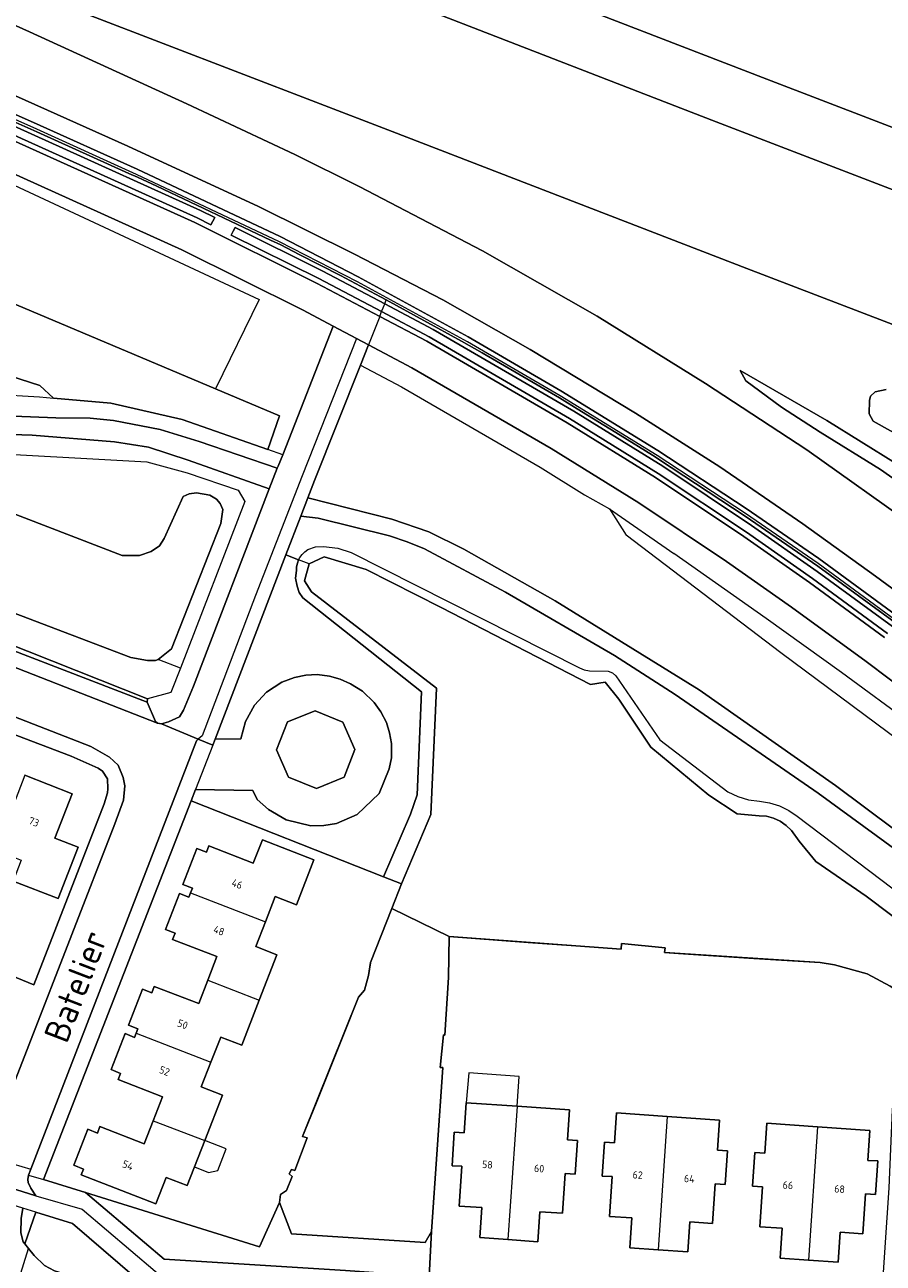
# Model space of a CAD drawing. Header units: metres. Extents: x 92650 to 117222, y 425801 to 461092.
# Tile 8 of 146: x 114557 to 114660, y 426158 to 426306. Entities that reach past the tile are written whole.
import ezdxf
from ezdxf.enums import TextEntityAlignment as Align

# ---------------------------------------------------------------- set-up
doc = ezdxf.new("R2010")
doc.units = ezdxf.units.M
for name, color, linetype, lineweight in [('B-WE-GK-BESCHOEIING-G', 253, 'GK-BESCHOEIING-SO', 15), ('B-WE-GR-BEPLANTING_CULTUUR_BOSPLANTSOEN-GV', 253, 'CONTINUOUS', 15), ('B-WE-GR-BEPLANTING_CULTUUR_HEESTERS-GV', 253, 'CONTINUOUS', 15), ('B-WE-GR-GRAS-GV', 253, 'CONTINUOUS', 15), ('B-WE-GR-GROENVOORZIENING-GV', 253, 'CONTINUOUS', 15), ('B-WE-GR-HAAG-G', 253, 'GR-HAAG1-SO', 15), ('B-WE-GR-HAAG-GV', 253, 'CONTINUOUS', 15), ('B-WE-GW-TALUD_KRUIN-G', 253, 'CONTINUOUS', 15), ('B-WE-IE-TERREINAFSCHEIDING_KUNSTMATIG_HEKWERK-G', 253, 'IE-TERREINAFSCHEIDING_KUNSTMATIG-SO', 15), ('B-WE-IE-TERREINAFSCHEIDING_KUNSTMATIG_MUUR-GV', 253, 'CONTINUOUS', 15), ('B-WE-KW-KUNSTWERK_GELUIDSWERING_SCHERM-G', 253, 'CONTINUOUS', 15), ('B-WE-OG-BEBOUWING-GV', 253, 'CONTINUOUS', 15), ('B-WE-OG-BEBOUWING-T18', 253, 'CONTINUOUS', 15), ('B-WE-OG-BEBOUWING_OVERBOUWING-GV', 253, 'CONTINUOUS', 15), ('B-WE-OG-TERREIN_BEGROEID-GV', 253, 'CONTINUOUS', 15), ('B-WE-OG-TERREIN_ERF-GV', 253, 'CONTINUOUS', 15), ('B-WE-OG-TERREIN_OEVER-GV', 253, 'CONTINUOUS', 15), ('B-WE-OG-TOPOGRAFIE-T18', 7, 'CONTINUOUS', 15), ('B-WE-OG-WATER-GV', 253, 'CONTINUOUS', 15), ('B-WE-OG-WATER_SLOOT-GV', 253, 'CONTINUOUS', 15), ('B-WE-VH-GESLOTENVERHARDING-GV', 253, 'CONTINUOUS', 15), ('B-WE-VH-GESLOTENVERHARDING_ASFALT-GV', 253, 'CONTINUOUS', 15), ('B-WE-VH-ONVERHARD_ZAND-GV', 253, 'CONTINUOUS', 15), ('B-WE-VH-OPENVERHARDING-GV', 253, 'CONTINUOUS', 15), ('B-WE-VH-OPENVERHARDING_BETONSTRAATSTEEN-GV', 253, 'CONTINUOUS', 15), ('B-WE-VH-OPENVERHARDING_TEGEL-GV', 253, 'CONTINUOUS', 15)]:
    doc.layers.add(name, color=color, linetype=linetype, lineweight=lineweight)
doc.styles.add('NLCS-ISO-M200-T18', font='NLCS-ISO.ttf', dxfattribs={"height": 0.36})
doc.linetypes.add('GK-BESCHOEIING-SO', pattern='A,18,-3,[1,NLCS.SHX,S=0.6,R=0,X=0,Y=0],-3', length=24)
doc.linetypes.add('GR-HAAG1-SO', pattern='A,6,[176,NLCS.SHX,S=0.125,R=0,X=0,Y=0],-2', length=8)
doc.linetypes.add('IE-TERREINAFSCHEIDING_KUNSTMATIG-SO', pattern='A,4,[82,NLCS.SHX,S=0.75,R=90,X=0,Y=0],4,-2', length=10)

msp = doc.modelspace()

# ---------------------------------------------------------------- linework, layer by layer
at = {"layer": 'B-WE-GK-BESCHOEIING-G', "transparency": 33554687, "flags": 128}
msp.add_lwpolyline([(114501.241, 426268.943), (114500.278, 426269.058), (114499.784, 426269.03), (114498.202, 426268.115), (114497.706, 426267.359), (114497.497, 426266.891), (114497.416, 426266.371), (114497.811, 426264.613), (114498.194, 426264.174), (114539.963, 426247.674), (114541.538, 426246.44), (114549.313, 426238.463), (114569.587, 426230.776), (114571.567, 426230.416), (114572.511, 426230.419), (114572.86, 426230.522), (114574.451, 426231.804), (114580.316, 426246.803), (114580.567, 426248.454), (114580.239, 426249.2), (114579.828, 426249.711), (114579.03, 426250.166), (114577.424, 426250.471), (114576.543, 426250.348), (114575.85, 426250.04), (114573.568, 426245), (114572.994, 426244.133), (114572.022, 426243.462), (114570.63, 426242.963), (114568.529, 426242.968)], close=True, dxfattribs=at)
for points in [[(114591.17, 426238.639), (114606.129, 426227.093), (114605.42, 426211.993), (114601.948, 426203.686)], [(114601.948, 426203.686), (114600.783, 426200.734)], [(114600.783, 426200.734), (114598.238, 426194.284), (114598.234, 426194.259)], [(114605.526, 426162.121), (114606.879, 426181.726), (114606.557, 426181.742), (114606.95, 426185.618), (114607.115, 426185.6), (114607.539, 426192.505), (114607.65, 426197.382)], [(114607.65, 426197.382), (114617.08, 426196.692)], [(114617.08, 426196.692), (114626.184, 426196.027)], [(114626.184, 426196.027), (114628.176, 426195.881), (114628.245, 426196.554), (114633.435, 426196.037), (114633.392, 426195.461), (114635.031, 426195.356)], [(114635.031, 426195.356), (114644.047, 426194.781)], [(114598.234, 426194.259), (114597.982, 426192.737), (114597.519, 426190.986), (114596.795, 426190.125), (114595.067, 426185.823)], [(114644.047, 426194.781), (114651.97, 426194.276), (114653.013, 426194.107)], [(114653.013, 426194.107), (114653.699, 426193.996), (114657.612, 426192.94), (114660.333, 426191.433), (114661.995, 426190.402)], [(114595.067, 426185.823), (114591.714, 426177.472)], [(114591.714, 426177.472), (114590.112, 426173.481), (114590.662, 426173.304), (114589.176, 426169.409), (114588.78, 426169.522), (114588.527, 426169.046)], [(114588.527, 426169.046), (114588.497, 426168.989), (114588.861, 426168.694), (114588.178, 426167.016), (114587.448, 426166.533), (114587.34, 426165.557)], [(114587.34, 426165.557), (114588.8, 426161.818), (114604.766, 426160.806), (114605.526, 426162.121)]]:
    msp.add_lwpolyline(points, dxfattribs=at)
at = {"layer": 'B-WE-GR-BEPLANTING_CULTUUR_BOSPLANTSOEN-GV', "transparency": 33554687, "flags": 128}
msp.add_lwpolyline([(114579.685, 426262.906), (114541.792, 426278.875), (114545.359, 426269.169), (114550.502, 426267.178), (114553.82, 426264.856), (114558.681, 426263.302), (114560.328, 426261.807), (114567.188, 426261.193), (114575.694, 426259.235), (114585.968, 426255.637), (114587.349, 426259.676)], close=True, dxfattribs=at)
at = {"layer": 'B-WE-GR-BEPLANTING_CULTUUR_HEESTERS-GV', "transparency": 33554687, "flags": 128}
for points in [[(114589.636, 426242.456), (114588.121, 426243.038), (114579.642, 426220.981), (114582.741, 426221.041), (114583.292, 426223.125), (114584.378, 426225.05), (114585.785, 426226.604), (114587.626, 426227.801), (114589.142, 426228.391), (114590.487, 426228.635), (114591.851, 426228.731), (114593.334, 426228.549), (114594.615, 426228.181), (114595.854, 426227.632), (114597.285, 426226.742), (114598.668, 426225.4), (114599.47, 426224.258), (114600.12, 426223.01), (114600.511, 426221.761), (114600.731, 426220.486), (114600.719, 426218.77), (114600.444, 426217.444), (114599.265, 426214.499), (114596.65, 426211.988), (114594.163, 426210.926), (114592.646, 426210.658), (114591.102, 426210.612), (114588.152, 426211.332), (114586.032, 426212.592), (114584.693, 426213.799), (114584.16, 426214.839), (114577.309, 426214.969), (114576.786, 426213.626), (114599.785, 426204.541), (114601.764, 426209.138), (114602.995, 426212.041), (114603.787, 426214.328), (114604.315, 426226.644), (114590.133, 426237.888), (114589.712, 426238.562), (114589.443, 426239.307), (114589.251, 426240.241), (114589.364, 426241.185), (114589.389, 426241.621), (114589.481, 426242.048)], [(114584.974, 426160.289), (114564.162, 426166.763), (114573.578, 426158.814), (114595.256, 426157.442), (114605.258, 426156.724), (114605.526, 426162.121), (114604.766, 426160.806), (114588.8, 426161.818), (114587.34, 426165.557)], [(114562.597, 426163.051), (114558.215, 426164.423), (114556.908, 426160.645), (114557.356, 426160.071), (114558.001, 426159.246), (114559.27, 426158.045), (114560.43, 426157.382), (114573.795, 426153.194), (114573.999, 426153.252)]]:
    msp.add_lwpolyline(points, close=True, dxfattribs=at)
at = {"layer": 'B-WE-GR-GRAS-GV', "transparency": 33554687, "flags": 128}
msp.add_lwpolyline([(114642.436, 426265.09), (114643.09, 426263.846), (114647.361, 426260.721), (114651.988, 426257.713), (114659.178, 426253.265), (114669.294, 426246.166), (114677.624, 426240.191), (114686.059, 426234.02), (114697.471, 426225.604), (114706.298, 426218.274), (114716.655, 426208.813), (114726.001, 426199.351), (114727.399, 426206.918), (114717.562, 426214.799), (114708.933, 426221.103), (114700.795, 426227.5), (114693.132, 426233.101), (114686.216, 426238.053), (114684.783, 426239.079), (114677.315, 426244.546), (114671.311, 426247.617), (114660.972, 426254.002), (114652.769, 426259.122)], close=True, dxfattribs=at)
at = {"layer": 'B-WE-GR-GROENVOORZIENING-GV', "transparency": 33554687, "flags": 128}
for points in [[(114738.004, 426264.306), (114711.847, 426274.427), (114678.82, 426287.195), (114645.609, 426299.936), (114610.191, 426313.657), (114582.025, 426324.526), (114552.904, 426335.719), (114523.624, 426347.02), (114502.154, 426355.226), (114476.146, 426365.203), (114431.851, 426382.562), (114388.977, 426398.958)], [(114386.9, 426392.947), (114395.344, 426389.531), (114437.316, 426372.921), (114479.462, 426356.665), (114522.113, 426340.264), (114561.779, 426324.933), (114596.765, 426311.468), (114639.031, 426295.031), (114683.772, 426277.81), (114723.443, 426262.542), (114730.075, 426259.417), (114736.56, 426256.491)], [(114667.163, 426234.182), (114658.581, 426240.505), (114649.908, 426246.766), (114639.974, 426253.566), (114629.916, 426260.013), (114617.326, 426267.614), (114606.878, 426273.553), (114596.332, 426279.032), (114584.818, 426284.717), (114569.214, 426291.928), (114555.771, 426297.966), (114542.273, 426303.874), (114521.538, 426313.027), (114510.227, 426318.018), (114510.181, 426317.916), (114504.901, 426320.242), (114462.375, 426338.926), (114433.417, 426351.569), (114424.189, 426355.369), (114395.276, 426367.746), (114374.154, 426376.38)], [(114376.689, 426369.405), (114395.383, 426361.83), (114395.952, 426361.6), (114396.213, 426361.491), (114416.158, 426353.132), (114444.94, 426341.619), (114462.629, 426334.087), (114482.572, 426325.763), (114502.517, 426317.024), (114541.184, 426299.761), (114577.49, 426283.344), (114579.155, 426282.515), (114579.601, 426283.411), (114577.919, 426284.248), (114541.594, 426300.673), (114502.921, 426317.938), (114482.966, 426326.683), (114463.017, 426335.009), (114445.322, 426342.543), (114416.537, 426354.058), (114396.333, 426362.524), (114395.759, 426362.757), (114377.069, 426370.33)], [(114389.379, 426367.105), (114411.944, 426357.869), (114429.976, 426350.477), (114449.141, 426342.648), (114464.337, 426336.365), (114476.315, 426331.06), (114486.134, 426326.688), (114502.629, 426319.346), (114516.652, 426313.169), (114529.11, 426307.563), (114547.389, 426299.434), (114557.952, 426294.773), (114570.335, 426289.18), (114587.421, 426281.119), (114596.734, 426276.319), (114609.912, 426269.139), (114620.996, 426262.682), (114632.573, 426255.524), (114643.136, 426248.582), (114651.826, 426242.603), (114661.125, 426235.803)], [(114676.567, 426264.517), (114643.231, 426277.319), (114600.816, 426293.69), (114555.183, 426311.276), (114513.544, 426327.256), (114513.513, 426327.244), (114513.475, 426327.208), (114513.214, 426326.633), (114512.782, 426325.459), (114512.832, 426325.314), (114513.43, 426324.995), (114516.747, 426323.585), (114528.418, 426318.355), (114537.112, 426314.576), (114545.913, 426310.838), (114557.446, 426305.612), (114576.258, 426297.012), (114589.171, 426290.95), (114596.864, 426287.108), (114611.629, 426279.395), (114625.331, 426271.609), (114638.29, 426263.537), (114650.398, 426255.594), (114663.514, 426246.266)], [(114660.646, 426234.456), (114651.644, 426241.036), (114643.759, 426246.571), (114633.159, 426253.635), (114622.529, 426260.237), (114605.734, 426270.001), (114599.921, 426273.072)], [(114599.55, 426272.137), (114605.249, 426269.127), (114622.027, 426259.372), (114632.617, 426252.794), (114643.195, 426245.745), (114651.062, 426240.223), (114660.05, 426233.652)], [(114726.001, 426199.351), (114716.655, 426208.813), (114706.298, 426218.274), (114697.471, 426225.604), (114686.059, 426234.02), (114677.624, 426240.191), (114669.294, 426246.166), (114659.178, 426253.265), (114651.988, 426257.713), (114647.361, 426260.721), (114643.09, 426263.846), (114642.436, 426265.09), (114652.769, 426259.122), (114660.972, 426254.002), (114671.311, 426247.617), (114677.315, 426244.546), (114684.783, 426239.079), (114686.216, 426238.053), (114693.132, 426233.101), (114700.795, 426227.5), (114708.933, 426221.103), (114717.562, 426214.799), (114727.399, 426206.918)], [(114662.809, 426256.507), (114658.313, 426259.018), (114657.839, 426259.933), (114657.899, 426261.528), (114658.006, 426262.024), (114658.556, 426262.562), (114659.89, 426262.825)]]:
    msp.add_lwpolyline(points, dxfattribs=at)
msp.add_lwpolyline([(114592.514, 426276.985), (114582.034, 426282.2), (114581.811, 426281.752), (114581.589, 426281.305), (114592.058, 426276.095), (114599.55, 426272.137), (114599.736, 426272.605), (114599.921, 426273.072)], close=True, dxfattribs=at)
at = {"layer": 'B-WE-GR-HAAG-G', "transparency": 33554687, "flags": 128}
msp.add_lwpolyline([(114576.786, 426213.626), (114601.948, 426203.686)], dxfattribs=at)
at = {"layer": 'B-WE-GR-HAAG-GV', "transparency": 33554687, "flags": 128}
for points in [[(114376.689, 426369.405), (114395.383, 426361.83), (114395.952, 426361.6), (114396.213, 426361.491), (114416.158, 426353.132), (114444.94, 426341.619), (114462.629, 426334.087), (114482.572, 426325.763), (114502.517, 426317.024), (114541.184, 426299.761), (114577.49, 426283.344), (114579.155, 426282.515), (114579.601, 426283.411), (114577.919, 426284.248), (114541.594, 426300.673), (114502.921, 426317.938), (114482.966, 426326.683), (114463.017, 426335.009), (114445.322, 426342.543), (114416.537, 426354.058), (114396.333, 426362.524), (114395.759, 426362.757), (114377.069, 426370.33)], [(114660.646, 426234.456), (114651.644, 426241.036), (114643.759, 426246.571), (114633.159, 426253.635), (114622.529, 426260.237), (114605.734, 426270.001), (114599.921, 426273.072)], [(114599.55, 426272.137), (114605.249, 426269.127), (114622.027, 426259.372), (114632.617, 426252.794), (114643.195, 426245.745), (114651.062, 426240.223), (114660.05, 426233.652)]]:
    msp.add_lwpolyline(points, dxfattribs=at)
msp.add_lwpolyline([(114592.514, 426276.985), (114582.034, 426282.2), (114581.811, 426281.752), (114581.589, 426281.305), (114592.058, 426276.095), (114599.55, 426272.137), (114599.736, 426272.605), (114599.921, 426273.072)], close=True, dxfattribs=at)
at = {"layer": 'B-WE-GW-TALUD_KRUIN-G', "transparency": 33554687, "flags": 128}
msp.add_lwpolyline([(114642.436, 426265.09), (114643.09, 426263.846), (114647.361, 426260.721), (114651.988, 426257.713), (114659.178, 426253.265), (114669.294, 426246.166), (114677.624, 426240.191), (114686.059, 426234.02), (114697.471, 426225.604), (114706.298, 426218.274), (114716.655, 426208.813), (114726.001, 426199.351)], dxfattribs=at)
at = {"layer": 'B-WE-IE-TERREINAFSCHEIDING_KUNSTMATIG_HEKWERK-G', "transparency": 33554687, "flags": 128}
msp.add_lwpolyline([(114564.162, 426166.763), (114584.974, 426160.289), (114587.34, 426165.557)], dxfattribs=at)
at = {"layer": 'B-WE-IE-TERREINAFSCHEIDING_KUNSTMATIG_MUUR-GV', "transparency": 33554687, "flags": 128}
for points in [[(114661.125, 426235.803), (114651.826, 426242.603), (114643.136, 426248.582), (114632.573, 426255.524), (114620.996, 426262.682), (114609.912, 426269.139), (114596.734, 426276.319), (114587.421, 426281.119), (114570.335, 426289.18), (114557.952, 426294.773), (114547.389, 426299.434), (114529.11, 426307.563), (114516.652, 426313.169), (114502.629, 426319.346), (114486.134, 426326.688), (114476.315, 426331.06), (114464.337, 426336.365), (114449.141, 426342.648), (114429.976, 426350.477), (114411.944, 426357.869), (114389.379, 426367.105)], [(114526.005, 426308.005), (114548.473, 426298.001), (114552.198, 426296.377), (114558.334, 426293.661), (114569.344, 426288.672), (114570.353, 426288.23), (114572.667, 426287.129), (114586.271, 426280.705), (114587.527, 426280.12), (114589.716, 426278.986), (114594.642, 426276.456), (114599.412, 426273.92), (114600.106, 426273.54), (114609.122, 426268.606), (114611.569, 426267.209), (114618.136, 426263.382), (114620.829, 426261.831), (114622.922, 426260.52), (114628.058, 426257.357), (114631.929, 426254.956), (114634.154, 426253.51), (114643.016, 426247.686), (114651.699, 426241.711), (114660.993, 426234.916)]]:
    msp.add_lwpolyline(points, dxfattribs=at)
at = {"layer": 'B-WE-KW-KUNSTWERK_GELUIDSWERING_SCHERM-G', "transparency": 33554687, "flags": 128}
for points in [[(114557.885, 426294.154), (114547.323, 426298.814), (114529.043, 426306.944), (114516.585, 426312.55)], [(114632.485, 426254.915), (114620.913, 426262.071), (114609.832, 426268.526), (114596.658, 426275.704), (114587.349, 426280.502), (114570.266, 426288.561), (114557.885, 426294.154)], [(114722.803, 426182.044), (114708.281, 426195.435), (114694.225, 426208.122), (114686.995, 426214.351), (114677.312, 426222.564), (114670.052, 426228.431), (114661.029, 426235.201), (114651.732, 426241.998), (114643.045, 426247.976), (114632.485, 426254.915)]]:
    msp.add_lwpolyline(points, dxfattribs=at)
at = {"layer": 'B-WE-OG-BEBOUWING-GV', "transparency": 33554687, "flags": 128}
for points in [[(114562.55, 426214.476), (114556.887, 426216.674), (114553.417, 426207.731), (114556.481, 426206.542), (114555.504, 426204.027), (114560.907, 426201.931), (114563.293, 426208.079), (114560.489, 426209.167)], [(114591.453, 426206.562), (114585.302, 426208.951), (114584.216, 426206.155), (114578.897, 426208.222), (114578.604, 426207.467), (114577.467, 426207.908), (114575.803, 426203.619), (114576.941, 426203.178), (114576.723, 426202.615), (114585.672, 426199.138), (114586.847, 426202.162), (114589.363, 426201.184)], [(114622.011, 426176.669), (114615.741, 426177.099), (114614.65, 426161.136), (114618.232, 426160.886), (114618.482, 426164.477), (114621.181, 426164.286), (114621.49, 426169.056), (114622.687, 426168.974), (114622.962, 426172.995), (114621.765, 426173.077)], [(114639.96, 426175.44), (114633.699, 426175.869), (114632.608, 426159.907), (114636.17, 426159.661), (114636.418, 426163.253), (114639.118, 426163.07), (114639.439, 426167.827), (114640.636, 426167.745), (114640.912, 426171.766), (114639.715, 426171.848)], [(114657.92, 426174.206), (114651.67, 426174.636), (114650.569, 426158.674), (114654.134, 426158.423), (114654.386, 426162.014), (114657.072, 426161.839), (114657.399, 426166.598), (114658.601, 426166.52), (114658.871, 426170.542), (114657.673, 426170.618)]]:
    msp.add_lwpolyline(points, close=True, dxfattribs=at)
for points in [[(114576.723, 426202.615), (114576.521, 426202.095), (114575.384, 426202.536), (114573.72, 426198.247), (114574.857, 426197.806), (114574.564, 426197.051), (114579.876, 426194.99), (114578.776, 426192.153), (114584.925, 426189.764), (114587.038, 426195.2), (114584.522, 426196.178), (114585.672, 426199.138)], [(114578.776, 426192.153), (114577.694, 426189.363), (114572.382, 426191.422), (114572.089, 426190.667), (114570.952, 426191.108), (114569.281, 426186.801), (114570.419, 426186.359), (114570.212, 426185.826), (114579.149, 426182.354), (114580.32, 426185.367), (114582.836, 426184.389), (114584.925, 426189.764)], [(114570.212, 426185.826), (114570.019, 426185.331), (114568.881, 426185.772), (114567.211, 426181.464), (114568.349, 426181.023), (114568.056, 426180.268), (114573.367, 426178.209), (114572.264, 426175.363), (114578.402, 426172.979), (114580.515, 426178.415), (114577.999, 426179.393), (114579.149, 426182.354)], [(114615.741, 426177.099), (114609.679, 426177.514), (114609.433, 426173.922), (114608.23, 426174.004), (114607.971, 426169.98), (114609.156, 426169.901), (114608.838, 426165.141), (114611.543, 426164.961), (114611.293, 426161.37), (114614.65, 426161.136)], [(114633.699, 426175.869), (114627.648, 426176.283), (114627.403, 426172.692), (114626.206, 426172.773), (114625.929, 426168.743), (114627.127, 426168.671), (114626.801, 426163.906), (114629.474, 426163.732), (114629.226, 426160.14), (114632.608, 426159.907)], [(114572.264, 426175.363), (114571.189, 426172.59), (114565.877, 426174.649), (114565.579, 426173.885), (114564.443, 426174.328), (114562.765, 426170.023), (114563.902, 426169.58), (114563.631, 426168.886), (114572.566, 426165.413), (114573.797, 426168.582), (114576.313, 426167.604), (114578.402, 426172.979)], [(114651.67, 426174.636), (114645.607, 426175.054), (114645.362, 426171.462), (114644.164, 426171.544), (114643.89, 426167.523), (114645.087, 426167.441), (114644.757, 426162.682), (114647.447, 426162.502), (114647.195, 426158.911), (114650.569, 426158.674)]]:
    msp.add_lwpolyline(points, dxfattribs=at)
at = {"layer": 'B-WE-OG-BEBOUWING_OVERBOUWING-GV', "transparency": 33554687, "flags": 128}
for points in [[(114609.679, 426177.514), (114615.741, 426177.099), (114615.984, 426180.659), (114609.967, 426181.07)], [(114578.402, 426172.979), (114577.178, 426169.829), (114578.877, 426169.169), (114579.985, 426169.401), (114580.985, 426171.976)]]:
    msp.add_lwpolyline(points, close=True, dxfattribs=at)
at = {"layer": 'B-WE-OG-TERREIN_BEGROEID-GV', "transparency": 33554687, "flags": 128}
for points in [[(114377.069, 426370.33), (114395.759, 426362.757), (114396.333, 426362.524), (114416.537, 426354.058), (114445.322, 426342.543), (114463.017, 426335.009), (114482.966, 426326.683), (114502.921, 426317.938), (114541.594, 426300.673), (114577.919, 426284.248), (114579.601, 426283.411), (114579.155, 426282.515), (114577.49, 426283.344), (114541.184, 426299.761), (114502.517, 426317.024), (114482.572, 426325.763), (114462.629, 426334.087), (114444.94, 426341.619), (114416.158, 426353.132), (114396.213, 426361.491), (114395.952, 426361.6), (114395.383, 426361.83), (114376.689, 426369.405)], [(114587.729, 426255.021), (114593.783, 426270.399), (114590.109, 426272.34), (114575.663, 426279.528), (114539.435, 426295.91), (114500.794, 426313.161), (114480.897, 426321.88), (114461.013, 426330.179), (114435.926, 426340.323), (114417.411, 426347.638), (114415.463, 426348.402), (114414.896, 426348.337), (114414.464, 426348.158), (114413.944, 426347.745), (114413.589, 426347.142), (114413.533, 426347.001), (114416.373, 426346.251), (114471.477, 426324.533), (114497.186, 426313.27), (114549.032, 426290.339), (114584.934, 426273.587), (114579.685, 426262.906), (114587.349, 426259.676), (114585.968, 426255.637)], [(114416.373, 426346.251), (114413.298, 426340.26), (114459.337, 426321.347), (114476.964, 426313.632), (114532.46, 426287.585), (114529.251, 426283.771), (114531.718, 426282.013), (114533.208, 426280.709), (114534.893, 426280.375), (114536.32, 426280.06), (114541.792, 426278.875), (114579.685, 426262.906)], [(114540.935, 426299.208), (114577.23, 426282.797), (114591.781, 426275.556), (114599.325, 426271.571), (114599.55, 426272.137), (114592.058, 426276.095), (114581.589, 426281.305), (114581.811, 426281.752), (114582.034, 426282.2), (114592.514, 426276.985), (114599.921, 426273.072), (114600.106, 426273.54), (114599.412, 426273.92), (114594.642, 426276.456), (114589.716, 426278.986), (114587.527, 426280.12), (114586.271, 426280.705), (114572.667, 426287.129), (114570.353, 426288.23), (114569.344, 426288.672), (114558.334, 426293.661), (114552.198, 426296.377)], [(114533.135, 426266.006), (114537.589, 426264.814), (114541.914, 426263.835), (114545.993, 426263.345), (114550.236, 426262.693), (114553.255, 426262.285), (114558.641, 426261.958), (114560.328, 426261.807), (114558.681, 426263.302), (114553.82, 426264.856), (114550.502, 426267.178), (114545.359, 426269.169), (114541.792, 426278.875)], [(114499.131, 426277.111), (114500.237, 426276.749), (114502.977, 426275.532), (114529.392, 426265.136), (114536.249, 426262.538), (114540.575, 426261.073), (114545.995, 426260.255), (114551.463, 426259.805), (114560.623, 426259.436), (114564.702, 426259.394), (114567.508, 426259.104), (114573.094, 426258.051), (114577.74, 426256.589), (114587.074, 426253.414), (114587.187, 426253.644), (114587.729, 426255.021), (114585.968, 426255.637), (114575.694, 426259.235), (114567.188, 426261.193), (114560.328, 426261.807)], [(114599.921, 426273.072), (114605.734, 426270.001), (114622.529, 426260.237), (114633.159, 426253.635), (114643.759, 426246.571), (114651.644, 426241.036), (114660.646, 426234.456)], [(114660.993, 426234.916), (114651.699, 426241.711), (114643.016, 426247.686), (114634.154, 426253.51), (114631.929, 426254.956), (114628.058, 426257.357), (114622.922, 426260.52), (114620.829, 426261.831), (114618.136, 426263.382), (114611.569, 426267.209), (114609.122, 426268.606), (114600.106, 426273.54)], [(114599.325, 426271.571), (114604.953, 426268.597), (114621.722, 426258.848), (114632.288, 426252.285), (114642.85, 426245.246), (114650.706, 426239.731), (114659.687, 426233.167)], [(114660.05, 426233.652), (114651.062, 426240.223), (114643.195, 426245.745), (114632.617, 426252.794), (114622.027, 426259.372), (114605.249, 426269.127), (114599.55, 426272.137)], [(114501.241, 426268.943), (114568.529, 426242.968), (114570.63, 426242.963), (114572.022, 426243.462), (114572.994, 426244.133), (114573.568, 426245), (114575.85, 426250.04), (114576.543, 426250.348), (114577.424, 426250.471), (114579.03, 426250.166), (114579.828, 426249.711), (114580.239, 426249.2), (114580.567, 426248.454), (114580.316, 426246.803), (114574.451, 426231.804), (114572.86, 426230.522)], [(114679.008, 426210.053), (114680.702, 426211.984), (114679.651, 426212.891), (114673.499, 426217.913), (114665.742, 426224.069), (114657.497, 426230.273), (114648.564, 426236.802), (114640.775, 426242.27), (114630.301, 426249.25), (114619.832, 426255.753), (114603.175, 426265.437), (114597.98, 426268.182), (114597.015, 426265.751), (114601.914, 426263.163), (114618.492, 426253.524), (114623.827, 426250.211), (114626.798, 426248.535), (114634.508, 426243.204)], [(114494.943, 426265.465), (114492.894, 426258.557), (114493.647, 426258.799), (114495.038, 426258.729), (114497.593, 426257.693), (114498.303, 426257.449), (114500.971, 426258.436), (114501.059, 426258.945), (114534.842, 426245.791), (114534.746, 426245.263), (114535.868, 426242.906), (114540.181, 426241.255), (114540.744, 426240.638), (114541.482, 426239.625), (114543.174, 426235.807), (114543.583, 426235.036), (114544.239, 426234.326), (114545.819, 426233.435), (114548.71, 426232.335), (114551.138, 426233.292), (114551.547, 426233.759), (114571.585, 426225.805)], [(114597.015, 426265.751), (114591.528, 426251.922), (114590.749, 426249.885), (114600.785, 426247.298), (114605.21, 426245.816), (114609.381, 426243.723), (114620.284, 426237.55), (114637.504, 426226.898), (114653.83, 426215.454), (114668.012, 426204.859), (114671.877, 426201.925), (114676.401, 426207.081), (114675.567, 426207.862), (114673.042, 426210.229), (114664.323, 426218.63), (114647.276, 426231.321), (114628.79, 426245.412)], [(114575.497, 426229.501), (114572.86, 426230.522), (114572.511, 426230.419), (114571.567, 426230.416), (114569.587, 426230.776), (114549.313, 426238.463), (114541.538, 426246.44), (114539.963, 426247.674), (114498.194, 426264.174)], [(114549.159, 426255.414), (114571.491, 426254.18), (114576.328, 426252.842), (114582.4, 426250.783), (114583.223, 426249.446), (114575.497, 426229.501), (114574.373, 426226.599), (114571.585, 426225.805), (114571.543, 426225.415), (114572.544, 426223.13), (114572.78, 426222.91), (114573.254, 426222.821), (114574.095, 426223.073), (114575.38, 426223.65), (114575.866, 426224.474), (114577.058, 426227.321), (114586.124, 426250.956), (114576.445, 426254.354), (114571.675, 426255.928), (114567.605, 426256.562), (114557.787, 426257.352), (114548.956, 426257.626)], [(114666.647, 426203.669), (114651.731, 426214.532), (114634.659, 426226.359), (114627.41, 426230.989), (114614.367, 426238.598), (114604.674, 426243.75), (114602.612, 426244.604), (114600.506, 426245.327), (114591.954, 426247.428), (114589.896, 426247.654), (114588.121, 426243.038), (114589.636, 426242.456), (114589.773, 426242.71), (114590.042, 426243.085), (114590.367, 426243.412), (114590.741, 426243.682), (114591.65, 426244.017), (114592.623, 426244.055), (114594.314, 426243.855), (114595.933, 426243.309), (114623.207, 426229.547), (114623.787, 426229.282), (114624.417, 426229.159), (114626.626, 426229.133), (114627.144, 426228.923), (114627.571, 426228.558), (114632.827, 426220.927), (114640.961, 426214.702), (114642.148, 426214.126), (114643.414, 426213.751), (114644.724, 426213.589), (114645.941, 426213.388), (114647.116, 426213.012), (114648.224, 426212.47), (114649.242, 426211.773), (114663.489, 426200.976)], [(114626.798, 426248.535), (114628.79, 426245.412)], [(114590.876, 426241.979), (114592.704, 426242.807), (114597.694, 426241.275), (114606.656, 426236.748), (114624.509, 426227.528), (114626.271, 426227.807), (114627.898, 426225.784), (114631.741, 426220.048), (114638.675, 426214.311), (114642.064, 426212.084), (114644.691, 426211.843), (114645.562, 426211.771), (114646.408, 426211.55), (114647.202, 426211.186), (114647.922, 426210.69), (114648.545, 426210.077), (114649.456, 426208.809), (114651.475, 426206.346), (114657.471, 426202.199), (114663.312, 426197.842)], [(114676.401, 426207.081), (114679.008, 426210.053), (114671.921, 426215.835), (114663.109, 426222.687), (114654.518, 426228.985), (114645.536, 426235.43), (114634.508, 426243.204)]]:
    msp.add_lwpolyline(points, dxfattribs=at)
msp.add_lwpolyline([(114590.876, 426241.979), (114589.636, 426242.456), (114589.481, 426242.048), (114589.389, 426241.621), (114589.364, 426241.185), (114589.251, 426240.241), (114589.443, 426239.307), (114589.712, 426238.562), (114590.133, 426237.888), (114604.315, 426226.644), (114603.787, 426214.328), (114602.995, 426212.041), (114601.764, 426209.138), (114599.785, 426204.541), (114601.948, 426203.686), (114605.42, 426211.993), (114606.129, 426227.093), (114591.17, 426238.639), (114590.332, 426239.956)], close=True, dxfattribs=at)
at = {"layer": 'B-WE-OG-TERREIN_ERF-GV', "transparency": 33554687, "flags": 128}
for points in [[(114553.415, 426193.466), (114557.966, 426191.628), (114566.384, 426213.272), (114566.771, 426214.564), (114566.841, 426215.071), (114566.788, 426216.271), (114566.179, 426217.165), (114565.663, 426217.541), (114562.432, 426218.95), (114530.251, 426231.202), (114489.373, 426247.101), (114479.518, 426222.036), (114485.007, 426219.921), (114548.818, 426195.323)], [(114576.786, 426213.626), (114559.131, 426168.316), (114564.162, 426166.763), (114584.974, 426160.289), (114587.34, 426165.557), (114587.448, 426166.533), (114588.178, 426167.016), (114588.861, 426168.694), (114588.497, 426168.989), (114588.78, 426169.522), (114589.176, 426169.409), (114590.662, 426173.304), (114590.112, 426173.481), (114596.795, 426190.125), (114597.519, 426190.986), (114597.982, 426192.737), (114598.238, 426194.284), (114600.783, 426200.734), (114601.948, 426203.686), (114599.785, 426204.541)], [(114585.302, 426208.951), (114591.453, 426206.562), (114589.363, 426201.184), (114586.847, 426202.162), (114585.672, 426199.138), (114584.522, 426196.178), (114587.038, 426195.2), (114584.925, 426189.764), (114582.836, 426184.389), (114580.32, 426185.367), (114579.149, 426182.354), (114577.999, 426179.393), (114580.515, 426178.415), (114578.402, 426172.979), (114576.313, 426167.604), (114573.797, 426168.582), (114572.566, 426165.413), (114563.631, 426168.886), (114563.902, 426169.58), (114562.765, 426170.023), (114564.443, 426174.328), (114565.579, 426173.885), (114565.877, 426174.649), (114571.189, 426172.59), (114572.264, 426175.363), (114573.367, 426178.209), (114568.056, 426180.268), (114568.349, 426181.023), (114567.211, 426181.464), (114568.881, 426185.772), (114570.019, 426185.331), (114570.212, 426185.826), (114570.419, 426186.359), (114569.281, 426186.801), (114570.952, 426191.108), (114572.089, 426190.667), (114572.382, 426191.422), (114577.694, 426189.363), (114578.776, 426192.153), (114579.876, 426194.99), (114574.564, 426197.051), (114574.857, 426197.806), (114573.72, 426198.247), (114575.384, 426202.536), (114576.521, 426202.095), (114576.723, 426202.615), (114576.941, 426203.178), (114575.803, 426203.619), (114577.467, 426207.908), (114578.604, 426207.467), (114578.897, 426208.222), (114584.216, 426206.155)], [(114607.65, 426197.382), (114607.539, 426192.505), (114607.115, 426185.6), (114606.95, 426185.618), (114606.557, 426181.742), (114606.879, 426181.726), (114605.526, 426162.121), (114605.258, 426156.724), (114627.514, 426155.127), (114659.283, 426153.04), (114660.251, 426167.323), (114660.615, 426176.674), (114661.44, 426184.881), (114661.995, 426190.402), (114660.333, 426191.433), (114657.612, 426192.94), (114653.699, 426193.996), (114651.97, 426194.276), (114633.392, 426195.461), (114633.435, 426196.037), (114628.245, 426196.554), (114628.176, 426195.881)], [(114609.679, 426177.514), (114615.741, 426177.099), (114622.011, 426176.669), (114621.765, 426173.077), (114622.962, 426172.995), (114622.687, 426168.974), (114621.49, 426169.056), (114621.181, 426164.286), (114618.482, 426164.477), (114618.232, 426160.886), (114614.65, 426161.136), (114611.293, 426161.37), (114611.543, 426164.961), (114608.838, 426165.141), (114609.156, 426169.901), (114607.971, 426169.98), (114608.23, 426174.004), (114609.433, 426173.922)], [(114627.648, 426176.283), (114633.699, 426175.869), (114639.96, 426175.44), (114639.715, 426171.848), (114640.912, 426171.766), (114640.636, 426167.745), (114639.439, 426167.827), (114639.118, 426163.07), (114636.418, 426163.253), (114636.17, 426159.661), (114632.608, 426159.907), (114629.226, 426160.14), (114629.474, 426163.732), (114626.801, 426163.906), (114627.127, 426168.671), (114625.929, 426168.743), (114626.206, 426172.773), (114627.403, 426172.692)], [(114645.607, 426175.054), (114651.67, 426174.636), (114657.92, 426174.206), (114657.673, 426170.618), (114658.871, 426170.542), (114658.601, 426166.52), (114657.399, 426166.598), (114657.072, 426161.839), (114654.386, 426162.014), (114654.134, 426158.423), (114650.569, 426158.674), (114647.195, 426158.911), (114647.447, 426162.502), (114644.757, 426162.682), (114645.087, 426167.441), (114643.89, 426167.523), (114644.164, 426171.544), (114645.362, 426171.462)]]:
    msp.add_lwpolyline(points, close=True, dxfattribs=at)
msp.add_lwpolyline([(114556.887, 426216.674), (114562.55, 426214.476), (114560.489, 426209.167), (114563.293, 426208.079), (114560.907, 426201.931), (114555.504, 426204.027)], dxfattribs=at)
at = {"layer": 'B-WE-OG-TERREIN_OEVER-GV', "transparency": 33554687, "flags": 128}
msp.add_lwpolyline([(114659.89, 426262.825), (114658.556, 426262.562), (114658.006, 426262.024), (114657.899, 426261.528), (114657.839, 426259.933), (114658.313, 426259.018), (114662.809, 426256.507)], dxfattribs=at)
at = {"layer": 'B-WE-OG-WATER-GV', "transparency": 33554687, "flags": 128}
msp.add_lwpolyline([(114549.313, 426238.463), (114569.587, 426230.776), (114571.567, 426230.416), (114572.511, 426230.419), (114572.86, 426230.522), (114574.451, 426231.804), (114580.316, 426246.803), (114580.567, 426248.454), (114580.239, 426249.2), (114579.828, 426249.711), (114579.03, 426250.166), (114577.424, 426250.471), (114576.543, 426250.348), (114575.85, 426250.04), (114573.568, 426245), (114572.994, 426244.133), (114572.022, 426243.462), (114570.63, 426242.963), (114568.529, 426242.968), (114501.241, 426268.943)], dxfattribs=at)
msp.add_lwpolyline([(114607.65, 426197.382), (114600.783, 426200.734), (114598.238, 426194.284), (114597.982, 426192.737), (114597.519, 426190.986), (114596.795, 426190.125), (114590.112, 426173.481), (114590.662, 426173.304), (114589.176, 426169.409), (114588.78, 426169.522), (114588.497, 426168.989), (114588.861, 426168.694), (114588.178, 426167.016), (114587.448, 426166.533), (114587.34, 426165.557), (114588.8, 426161.818), (114604.766, 426160.806), (114605.526, 426162.121), (114606.879, 426181.726), (114606.557, 426181.742), (114606.95, 426185.618), (114607.115, 426185.6), (114607.539, 426192.505)], close=True, dxfattribs=at)
at = {"layer": 'B-WE-OG-WATER_SLOOT-GV', "transparency": 33554687, "flags": 128}
msp.add_lwpolyline([(114663.312, 426197.842), (114657.471, 426202.199), (114651.475, 426206.346), (114649.456, 426208.809), (114648.545, 426210.077), (114647.922, 426210.69), (114647.202, 426211.186), (114646.408, 426211.55), (114645.562, 426211.771), (114644.691, 426211.843), (114642.064, 426212.084), (114638.675, 426214.311), (114631.741, 426220.048), (114627.898, 426225.784), (114626.271, 426227.807), (114624.509, 426227.528), (114606.656, 426236.748), (114597.694, 426241.275), (114592.704, 426242.807), (114590.876, 426241.979), (114590.332, 426239.956), (114591.17, 426238.639), (114606.129, 426227.093), (114605.42, 426211.993), (114601.948, 426203.686), (114600.783, 426200.734), (114607.65, 426197.382), (114628.176, 426195.881), (114628.245, 426196.554), (114633.435, 426196.037), (114633.392, 426195.461), (114651.97, 426194.276), (114653.699, 426193.996), (114657.612, 426192.94), (114660.333, 426191.433)], dxfattribs=at)
at = {"layer": 'B-WE-VH-GESLOTENVERHARDING-GV', "transparency": 33554687, "flags": 128}
for points in [[(114388.977, 426398.958), (114431.851, 426382.562), (114476.146, 426365.203), (114502.154, 426355.226), (114523.624, 426347.02), (114552.904, 426335.719), (114582.025, 426324.526), (114610.191, 426313.657), (114645.609, 426299.936), (114678.82, 426287.195)], [(114736.56, 426256.491), (114730.075, 426259.417), (114723.443, 426262.542), (114683.772, 426277.81), (114639.031, 426295.031), (114596.765, 426311.468), (114561.779, 426324.933), (114522.113, 426340.264), (114479.462, 426356.665), (114437.316, 426372.921), (114395.344, 426389.531), (114386.9, 426392.947)], [(114374.154, 426376.38), (114395.276, 426367.746), (114424.189, 426355.369), (114433.417, 426351.569), (114462.375, 426338.926), (114504.901, 426320.242), (114510.181, 426317.916), (114510.227, 426318.018), (114521.538, 426313.027), (114542.273, 426303.874), (114555.771, 426297.966), (114569.214, 426291.928), (114584.818, 426284.717), (114596.332, 426279.032), (114606.878, 426273.553), (114617.326, 426267.614), (114629.916, 426260.013), (114639.974, 426253.566), (114649.908, 426246.766), (114658.581, 426240.505), (114667.163, 426234.182)], [(114663.514, 426246.266), (114650.398, 426255.594), (114638.29, 426263.537), (114625.331, 426271.609), (114611.629, 426279.395), (114596.864, 426287.108), (114589.171, 426290.95), (114576.258, 426297.012), (114557.446, 426305.612), (114545.913, 426310.838), (114537.112, 426314.576), (114528.418, 426318.355), (114516.747, 426323.585), (114513.43, 426324.995), (114512.832, 426325.314), (114512.782, 426325.459), (114513.214, 426326.633), (114513.475, 426327.208), (114513.513, 426327.244), (114513.544, 426327.256), (114555.183, 426311.276), (114600.816, 426293.69), (114643.231, 426277.319), (114676.567, 426264.517)], [(114668.012, 426204.859), (114653.83, 426215.454), (114637.504, 426226.898), (114620.284, 426237.55), (114609.381, 426243.723), (114605.21, 426245.816), (114600.785, 426247.298), (114590.749, 426249.885), (114589.896, 426247.654), (114591.954, 426247.428), (114600.506, 426245.327), (114602.612, 426244.604), (114604.674, 426243.75), (114614.367, 426238.598), (114627.41, 426230.989), (114634.659, 426226.359), (114651.731, 426214.532), (114666.647, 426203.669)]]:
    msp.add_lwpolyline(points, dxfattribs=at)
at = {"layer": 'B-WE-VH-GESLOTENVERHARDING_ASFALT-GV', "transparency": 33554687, "flags": 128}
for points in [[(114599.325, 426271.571), (114591.781, 426275.556), (114577.23, 426282.797), (114540.935, 426299.208), (114502.271, 426316.469), (114482.334, 426325.206), (114462.403, 426333.525), (114437.283, 426343.683), (114415.332, 426352.355), (114376.091, 426367.676), (114332.297, 426385.014), (114296.659, 426399.002), (114287.188, 426402.525), (114264.121, 426411.422), (114230.291, 426424.07), (114217.691, 426428.829), (114177.706, 426443.931)], [(114374.75, 426364.31), (114410.342, 426350.411), (114415.463, 426348.402), (114417.411, 426347.638), (114435.926, 426340.323), (114461.013, 426330.179), (114480.897, 426321.88), (114500.794, 426313.161), (114539.435, 426295.91), (114575.663, 426279.528), (114590.109, 426272.34), (114593.783, 426270.399), (114596.539, 426268.943), (114597.98, 426268.182)], [(114659.687, 426233.167), (114650.706, 426239.731), (114642.85, 426245.246), (114632.288, 426252.285), (114621.722, 426258.848), (114604.953, 426268.597), (114599.325, 426271.571), (114597.98, 426268.182), (114603.175, 426265.437), (114619.832, 426255.753), (114630.301, 426249.25), (114640.775, 426242.27), (114648.564, 426236.802), (114657.497, 426230.273), (114665.742, 426224.069)], [(114548.956, 426257.626), (114557.787, 426257.352), (114567.605, 426256.562), (114571.675, 426255.928), (114576.445, 426254.354), (114586.124, 426250.956), (114587.074, 426253.414), (114577.74, 426256.589), (114573.094, 426258.051), (114567.508, 426259.104), (114564.702, 426259.394), (114560.623, 426259.436), (114551.463, 426259.805)]]:
    msp.add_lwpolyline(points, dxfattribs=at)
at = {"layer": 'B-WE-VH-ONVERHARD_ZAND-GV', "transparency": 33554687, "flags": 128}
msp.add_lwpolyline([(114594.93, 426223.033), (114591.622, 426224.389), (114588.295, 426223.072), (114587.001, 426219.709), (114588.417, 426216.446), (114591.783, 426215.113), (114595.091, 426216.442), (114596.363, 426219.755)], close=True, dxfattribs=at)
at = {"layer": 'B-WE-VH-OPENVERHARDING-GV', "transparency": 33554687, "flags": 128}
msp.add_lwpolyline([(114596.539, 426268.943), (114593.783, 426270.399), (114587.729, 426255.021), (114587.187, 426253.644), (114587.074, 426253.414), (114586.124, 426250.956), (114577.058, 426227.321), (114575.866, 426224.474), (114575.38, 426223.65), (114574.095, 426223.073), (114573.254, 426222.821), (114577.642, 426220.992)], dxfattribs=at)
for points in [[(114597.98, 426268.182), (114596.539, 426268.943), (114590.072, 426252.499), (114584.459, 426238.182), (114578.089, 426221.399), (114577.642, 426220.992), (114579.367, 426220.273), (114579.642, 426220.981), (114588.121, 426243.038), (114589.896, 426247.654), (114590.749, 426249.885), (114591.528, 426251.922), (114597.015, 426265.751)], [(114571.543, 426225.415), (114551.138, 426233.292), (114548.71, 426232.335), (114572.78, 426222.91), (114572.544, 426223.13)]]:
    msp.add_lwpolyline(points, close=True, dxfattribs=at)
at = {"layer": 'B-WE-VH-OPENVERHARDING_BETONSTRAATSTEEN-GV', "transparency": 33554687, "flags": 128}
for points in [[(114541.63, 426229.114), (114564.79, 426220.104), (114567.009, 426218.853), (114568.05, 426217.897), (114568.654, 426216.424), (114568.844, 426215.406), (114568.691, 426213.696), (114567.658, 426210.858), (114552.193, 426171.162), (114557.629, 426169.546), (114577.437, 426220.805), (114577.642, 426220.992), (114573.254, 426222.821), (114572.78, 426222.91), (114548.71, 426232.335)], [(114552.193, 426171.162), (114551.92, 426170.461), (114551.637, 426169.878), (114550.812, 426169.258), (114549.727, 426169.059), (114558.225, 426166.371), (114557.609, 426167.27), (114557.314, 426167.96), (114557.276, 426168.306), (114557.357, 426168.844), (114557.629, 426169.546)], [(114555.121, 426152.9), (114557.356, 426160.071), (114556.908, 426160.645), (114556.717, 426160.889), (114556.433, 426161.956), (114556.466, 426163.659), (114556.669, 426164.907), (114550.73, 426166.727), (114550.414, 426166.822), (114549.902, 426165.112), (114549.342, 426164.244), (114548.488, 426163.241), (114547.475, 426162.709), (114546.146, 426162.458), (114545.049, 426162.381), (114543.646, 426162.53), (114542.465, 426162.91), (114540.72, 426157.483)], [(114659.188, 426145.536), (114659.495, 426149.242), (114658.969, 426149.288), (114654.635, 426149.579), (114593.683, 426153.773), (114593.663, 426153.521), (114593.474, 426153.027), (114587.879, 426151.836), (114584.135, 426151.338), (114581.936, 426151.315), (114579.036, 426151.814), (114575.398, 426154.901), (114573.999, 426153.252), (114573.795, 426153.194), (114560.43, 426157.382), (114559.27, 426158.045), (114558.001, 426159.246), (114557.356, 426160.071)]]:
    msp.add_lwpolyline(points, dxfattribs=at)
at = {"layer": 'B-WE-VH-OPENVERHARDING_TEGEL-GV', "transparency": 33554687, "flags": 128}
for points in [[(114489.373, 426247.101), (114530.251, 426231.202), (114562.432, 426218.95), (114565.663, 426217.541), (114566.179, 426217.165), (114566.788, 426216.271), (114566.841, 426215.071), (114566.771, 426214.564), (114566.384, 426213.272), (114557.966, 426191.628), (114553.415, 426193.466), (114552.84, 426192.003), (114545.163, 426172.482)], [(114552.193, 426171.162), (114567.658, 426210.858), (114568.691, 426213.696), (114568.844, 426215.406), (114568.654, 426216.424), (114568.05, 426217.897), (114567.009, 426218.853), (114564.79, 426220.104), (114541.63, 426229.114)], [(114579.367, 426220.273), (114577.642, 426220.992), (114577.437, 426220.805), (114557.629, 426169.546), (114557.357, 426168.844), (114559.131, 426168.316), (114576.786, 426213.626), (114577.309, 426214.969)], [(114558.225, 426166.371), (114549.727, 426169.059)], [(114557.357, 426168.844), (114557.276, 426168.306), (114557.314, 426167.96), (114557.609, 426167.27), (114558.225, 426166.371), (114563.773, 426164.763), (114575.398, 426154.901), (114579.036, 426151.814), (114581.936, 426151.315), (114583.62, 426156.197), (114593.816, 426155.463), (114653.878, 426151.366), (114659.103, 426151.042)], [(114659.283, 426153.04), (114627.514, 426155.127), (114605.258, 426156.724), (114595.256, 426157.442), (114573.578, 426158.814), (114564.162, 426166.763), (114559.131, 426168.316)], [(114558.215, 426164.423), (114562.597, 426163.051), (114573.999, 426153.252), (114575.398, 426154.901)]]:
    msp.add_lwpolyline(points, dxfattribs=at)
for points in [[(114571.585, 426225.805), (114551.547, 426233.759), (114551.138, 426233.292), (114571.543, 426225.415)], [(114598.668, 426225.4), (114597.285, 426226.742), (114595.854, 426227.632), (114594.615, 426228.181), (114593.334, 426228.549), (114591.851, 426228.731), (114590.487, 426228.635), (114589.142, 426228.391), (114587.626, 426227.801), (114585.785, 426226.604), (114584.378, 426225.05), (114583.292, 426223.125), (114582.741, 426221.041), (114579.642, 426220.981), (114579.367, 426220.273), (114577.309, 426214.969), (114584.16, 426214.839), (114584.693, 426213.799), (114586.032, 426212.592), (114588.152, 426211.332), (114591.102, 426210.612), (114592.646, 426210.658), (114594.163, 426210.926), (114596.65, 426211.988), (114599.265, 426214.499), (114600.444, 426217.444), (114600.719, 426218.77), (114600.731, 426220.486), (114600.511, 426221.761), (114600.12, 426223.01), (114599.47, 426224.258)], [(114588.417, 426216.446), (114587.001, 426219.709), (114588.295, 426223.072), (114591.622, 426224.389), (114594.93, 426223.033), (114596.363, 426219.755), (114595.091, 426216.442), (114591.783, 426215.113)], [(114558.215, 426164.423), (114556.669, 426164.907), (114556.466, 426163.659), (114556.433, 426161.956), (114556.717, 426160.889), (114556.908, 426160.645)]]:
    msp.add_lwpolyline(points, close=True, dxfattribs=at)

# ---------------------------------------------------------------- texts
at = {"layer": 'B-WE-OG-BEBOUWING-T18', "transparency": 33554687, "style": 'NLCS-ISO-M200-T18'}
for s, rotation, p in [('73', 339, (114557.983, 426211.104)), ('46', 339, (114582.285, 426203.68)), ('48', 339, (114580.117, 426198.096)), ('50', 339, (114575.768, 426186.889)), ('52', 339, (114573.602, 426181.313)), ('54', 339, (114569.222, 426170.033)), ('58', 356, (114612.206, 426170.107)), ('60', 356, (114618.39, 426169.645)), ('62', 356, (114630.167, 426168.867)), ('64', 356, (114636.343, 426168.423)), ('66', 356, (114648.13, 426167.641)), ('68', 356, (114654.305, 426167.187))]:
    msp.add_text(s, height=0.9, rotation=rotation, dxfattribs=at).set_placement(p, align=Align.MIDDLE)
at = {"layer": 'B-WE-OG-TOPOGRAFIE-T18', "transparency": 33554687, "style": 'NLCS-ISO-M200-T18'}
msp.add_text('Batelier', height=3, rotation=69, dxfattribs=at).set_placement((114562.987, 426191.442), align=Align.MIDDLE)

doc.saveas('drawing.dxf')
